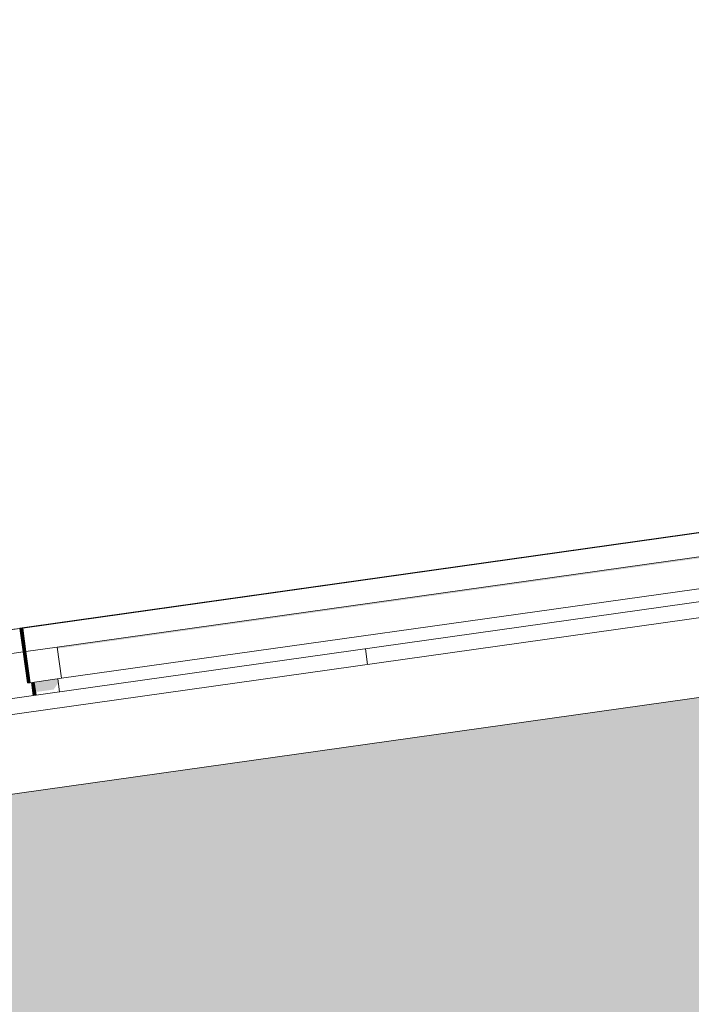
# Model space of a CAD drawing. Header units: metres. Extents: x -52 to 321, y -8 to 26.
# Tile 80 of 256: x -42.032 to -41.18, y 5.99 to 7.238. Entities that reach past the tile are written whole.
import ezdxf

# ---------------------------------------------------------------- set-up
doc = ezdxf.new("R2010")
doc.units = ezdxf.units.M
doc.header["$MEASUREMENT"] = 0
for name, color, linetype in [('10 Fassade', 7, 'Continuous'), ('30 Dachaufbau', 7, 'Continuous'), ('70 PV-Anlage', 7, 'Continuous'), ('94 Genehmigungsplanung Bemaßung', 7, 'Continuous')]:
    doc.layers.add(name, color=color, linetype=linetype)
doc.styles.add('ERSTELLTER_STIL_2', font='arial.ttf')
doc.dimstyles.new('ERSTELLTER_STIL__1', dxfattribs={"dimtxt": 0.25, "dimasz": 0.19, "dimexe": 0.18, "dimexo": 0.1, "dimgap": 0, "dimtad": 1, "dimtih": 1, "dimtoh": 1, "dimzin": 0, "dimdsep": 46, "dimtxsty": 'ERSTELLTER_STIL_2', "dimblk": 'ARROWHEAD_6', "dimblk1": 'ARROWHEAD_6', "dimblk2": 'ARROWHEAD_6', "dimcen": 0.09, "dimclrd": 7, "dimclre": 7, "dimclrt": 7, "dimazin": 0, "dimtfac": 1, "dimtdec": 4, "dimtmove": 0, "dimatfit": 3, "dimfxl": 1, "dimtolj": 1, "dimtzin": 0, "dimarcsym": 0})

# ---------------------------------------------------------------- blocks, each defined once
blk = doc.blocks.new('*X2', base_point=(-33357.279, 0))
at = {"layer": '30 Dachaufbau', "color": 7, "linetype": 'Continuous', "lineweight": 13}
blk.add_line((-41.591, 6.421), (-41.5937, 6.4408), dxfattribs=at)
blk.add_line((-41.591, 6.421), (-41.5937, 6.4408), dxfattribs=at)
blk = doc.blocks.new('*D18', base_point=(-33357.279, 0))
at = {"layer": '94 Genehmigungsplanung Bemaßung', "color": 7, "linetype": 'Continuous', "lineweight": 13}
for p, q in [((-43.9997, 9.5481), (-43.9997, 9.9231)), ((-28.1801, 9.5481), (-28.1801, 9.9231)), ((-43.8997, 9.8356), (-44.0997, 9.6356)), ((-28.2801, 9.6356), (-28.0801, 9.8356)), ((-43.9997, 9.7356), (-28.1801, 9.7356)), ((-28.1801, 9.7356), (-28.0301, 9.7356))]:
    blk.add_line(p, q, dxfattribs=at)
at = {"layer": '94 Genehmigungsplanung Bemaßung', "color": 7, "lineweight": 13, "insert": (-36.5189, 9.7856), "char_height": 0.25, "attachment_point": 7, "style": 'ERSTELLTER_STIL_2'}
blk.add_mtext('\\A1;{\\pql;\\fArial|b0|i0|c0|p0;\\W1.000000;15,82}', dxfattribs=at)
blk = doc.blocks.new('ARROWHEAD_6')
at = {"color": 0, "linetype": 'Continuous', "lineweight": 0}
for p, q in [((-0.5, -0.5), (0.5, 0.5)), ((0, 0), (-1, 0))]:
    blk.add_line(p, q, dxfattribs=at)

msp = doc.modelspace()

# ---------------------------------------------------------------- hatches: boundary and pattern name
at = {"layer": '10 Fassade', "linetype": 'Continuous', "lineweight": 0, "true_color": 0x000000}
msp.add_hatch(color=18, dxfattribs=at).paths.add_polyline_path([(-42.4297, 5.71), (-41.6718, 5.71), (-39.8997, 5.9591), (-39.8997, 6.44), (-40.7371, 6.44), (-42.4297, 6.2021)])
at = {"layer": '70 PV-Anlage', "linetype": 'Continuous', "lineweight": 0, "true_color": 0x000000}
for points in [[(-41.9844, 6.443), (-41.9842, 6.4411), (-40.4411, 6.658), (-40.4446, 6.653), (-40.4399, 6.6197), (-40.434, 6.6205), (-40.4396, 6.6601)], [(-42.032, 6.4671), (-42.0319, 6.4667), (-42.0319, 6.4667), (-42.0318, 6.4667), (-42.0319, 6.4671)], [(-42.0319, 6.4671), (-42.0318, 6.4667), (-42.0317, 6.4667), (-42.0318, 6.4671)], [(-42.0318, 6.4671), (-42.0317, 6.4667), (-42.0317, 6.4667), (-42.0276, 6.4374), (-42.0275, 6.4374), (-42.0317, 6.4671)], [(-42.0316, 6.4671), (-42.0317, 6.4671), (-42.0275, 6.4374), (-42.0274, 6.4374)], [(-42.0274, 6.4374), (-42.0273, 6.4374), (-42.0314, 6.4671), (-42.0316, 6.4671)], [(-42.0313, 6.4671), (-42.0314, 6.4671), (-42.0273, 6.4374), (-42.0272, 6.4374)], [(-42.0272, 6.4374), (-42.0271, 6.4374), (-42.0312, 6.4671), (-42.0313, 6.4671)], [(-42.0311, 6.4671), (-42.0312, 6.4671), (-42.0271, 6.4374), (-42.0269, 6.4374)], [(-42.0269, 6.4374), (-42.0268, 6.4374), (-42.031, 6.4671), (-42.0311, 6.4671)], [(-42.0309, 6.4671), (-42.031, 6.4671), (-42.0268, 6.4374), (-42.0267, 6.4374)], [(-42.0267, 6.4374), (-42.0266, 6.4374), (-42.0308, 6.4671), (-42.0309, 6.4671)], [(-42.0266, 6.4374), (-42.0265, 6.4374), (-42.0307, 6.4671), (-42.0308, 6.4671)], [(-42.0306, 6.4671), (-42.0307, 6.4671), (-42.0265, 6.4374), (-42.0264, 6.4374)], [(-42.0264, 6.4374), (-42.0263, 6.4374), (-42.0305, 6.4671), (-42.0306, 6.4671)], [(-42.0304, 6.4671), (-42.0305, 6.4671), (-42.0263, 6.4374), (-42.0262, 6.4374)], [(-42.0262, 6.4374), (-42.0261, 6.4374), (-42.0303, 6.4671), (-42.0304, 6.4671)], [(-42.0261, 6.4374), (-42.026, 6.4374), (-42.0302, 6.4671), (-42.0303, 6.4671)], [(-42.03, 6.4671), (-42.0302, 6.4671), (-42.026, 6.4374), (-42.0259, 6.4374)], [(-42.0259, 6.4374), (-42.0258, 6.4374), (-42.0299, 6.4671), (-42.03, 6.4671)], [(-42.0258, 6.4374), (-42.0257, 6.4374), (-42.0298, 6.4671), (-42.0299, 6.4671)], [(-42.0297, 6.4671), (-42.0298, 6.4671), (-42.0257, 6.4374), (-42.0255, 6.4374)], [(-42.0255, 6.4374), (-42.0254, 6.4374), (-42.0296, 6.4671), (-42.0297, 6.4671)], [(-42.0254, 6.4374), (-42.0253, 6.4374), (-42.0295, 6.4671), (-42.0296, 6.4671)], [(-42.0253, 6.4374), (-42.0252, 6.4374), (-42.0294, 6.4671), (-42.0295, 6.4671)], [(-42.0293, 6.4671), (-42.0294, 6.4671), (-42.0252, 6.4374), (-42.0251, 6.4374)], [(-42.0251, 6.4374), (-42.025, 6.4374), (-42.0292, 6.4671), (-42.0293, 6.4671)], [(-42.025, 6.4374), (-42.0249, 6.4374), (-42.0291, 6.4671), (-42.0292, 6.4671)], [(-42.0249, 6.4374), (-42.0248, 6.4374), (-42.029, 6.4671), (-42.0291, 6.4671)], [(-42.0248, 6.4374), (-42.0247, 6.4374), (-42.0289, 6.4671), (-42.029, 6.4671)], [(-42.0247, 6.4374), (-42.0246, 6.4374), (-42.0287, 6.4671), (-42.0289, 6.4671)], [(-42.0246, 6.4374), (-42.0245, 6.4374), (-42.0286, 6.4671), (-42.0287, 6.4671)], [(-42.0245, 6.4374), (-42.0244, 6.4374), (-42.0285, 6.4671), (-42.0286, 6.4671)], [(-42.0244, 6.4374), (-42.0242, 6.4374), (-42.0284, 6.4671), (-42.0285, 6.4671)], [(-42.0242, 6.4374), (-42.0241, 6.4374), (-42.0283, 6.4671), (-42.0284, 6.4671)], [(-42.0241, 6.4374), (-42.024, 6.4374), (-42.0282, 6.4671), (-42.0283, 6.4671)], [(-42.0276, 6.4374), (-42.0275, 6.4369), (-42.0275, 6.4369), (-42.022, 6.3978), (-42.0219, 6.3978), (-42.0275, 6.4374)], [(-42.0274, 6.4374), (-42.0275, 6.4374), (-42.0219, 6.3978), (-42.0218, 6.3978)], [(-42.0218, 6.3978), (-42.0217, 6.3978), (-42.0273, 6.4374), (-42.0274, 6.4374)], [(-42.0272, 6.4374), (-42.0273, 6.4374), (-42.0217, 6.3978), (-42.0216, 6.3978)], [(-42.0216, 6.3978), (-42.0215, 6.3978), (-42.0271, 6.4374), (-42.0272, 6.4374)], [(-42.0269, 6.4374), (-42.0271, 6.4374), (-42.0215, 6.3978), (-42.0214, 6.3978)], [(-42.0214, 6.3978), (-42.0213, 6.3978), (-42.0268, 6.4374), (-42.0269, 6.4374)], [(-42.0267, 6.4374), (-42.0268, 6.4374), (-42.0213, 6.3978), (-42.0212, 6.3978)], [(-42.0212, 6.3978), (-42.0211, 6.3978), (-42.0266, 6.4374), (-42.0267, 6.4374)], [(-42.0211, 6.3978), (-42.0209, 6.3978), (-42.0265, 6.4374), (-42.0266, 6.4374)], [(-42.0264, 6.4374), (-42.0265, 6.4374), (-42.0209, 6.3978), (-42.0208, 6.3978)], [(-42.0208, 6.3978), (-42.0207, 6.3978), (-42.0263, 6.4374), (-42.0264, 6.4374)], [(-42.0262, 6.4374), (-42.0263, 6.4374), (-42.0207, 6.3978), (-42.0206, 6.3978)], [(-42.0206, 6.3978), (-42.0205, 6.3978), (-42.0261, 6.4374), (-42.0262, 6.4374)], [(-42.0205, 6.3978), (-42.0204, 6.3978), (-42.026, 6.4374), (-42.0261, 6.4374)], [(-42.0259, 6.4374), (-42.026, 6.4374), (-42.0204, 6.3978), (-42.0203, 6.3978)], [(-42.0203, 6.3978), (-42.0202, 6.3978), (-42.0258, 6.4374), (-42.0259, 6.4374)], [(-42.0202, 6.3978), (-42.0201, 6.3978), (-42.0257, 6.4374), (-42.0258, 6.4374)], [(-42.0255, 6.4374), (-42.0257, 6.4374), (-42.0201, 6.3978), (-42.02, 6.3978)], [(-42.02, 6.3978), (-42.0199, 6.3978), (-42.0254, 6.4374), (-42.0255, 6.4374)], [(-42.0199, 6.3978), (-42.0198, 6.3978), (-42.0253, 6.4374), (-42.0254, 6.4374)], [(-42.0198, 6.3978), (-42.0197, 6.3978), (-42.0252, 6.4374), (-42.0253, 6.4374)], [(-42.0251, 6.4374), (-42.0252, 6.4374), (-42.0197, 6.3978), (-42.0195, 6.3978)], [(-42.0195, 6.3978), (-42.0194, 6.3978), (-42.025, 6.4374), (-42.0251, 6.4374)], [(-42.0194, 6.3978), (-42.0193, 6.3978), (-42.0249, 6.4374), (-42.025, 6.4374)], [(-42.0193, 6.3978), (-42.0192, 6.3978), (-42.0248, 6.4374), (-42.0249, 6.4374)], [(-42.0192, 6.3978), (-42.0191, 6.3978), (-42.0247, 6.4374), (-42.0248, 6.4374)], [(-42.0191, 6.3978), (-42.019, 6.3978), (-42.0246, 6.4374), (-42.0247, 6.4374)], [(-42.019, 6.3978), (-42.0189, 6.3978), (-42.0245, 6.4374), (-42.0246, 6.4374)], [(-42.0189, 6.3978), (-42.0188, 6.3978), (-42.0244, 6.4374), (-42.0245, 6.4374)], [(-42.0188, 6.3978), (-42.0187, 6.3978), (-42.0242, 6.4374), (-42.0244, 6.4374)], [(-42.0187, 6.3978), (-42.0186, 6.3978), (-42.0241, 6.4374), (-42.0242, 6.4374)], [(-42.0186, 6.3978), (-42.0185, 6.3978), (-42.024, 6.4374), (-42.0241, 6.4374)], [(-42.0277, 6.4369), (-42.0222, 6.3978), (-42.0221, 6.3978), (-42.0276, 6.4369)], [(-42.0275, 6.4369), (-42.0276, 6.4369), (-42.0221, 6.3978), (-42.022, 6.3978)], [(-41.9838, 6.4027), (-42.0135, 6.3985), (-42.0118, 6.386), (-41.9889, 6.3892), (-41.9839, 6.3963), (-41.9829, 6.3964)], [(-42.0172, 6.398), (-42.0149, 6.3816), (-42.0148, 6.3816), (-42.0171, 6.398)], [(-42.0171, 6.398), (-42.0148, 6.3816), (-42.0147, 6.3816), (-42.017, 6.398)], [(-42.017, 6.398), (-42.0147, 6.3816), (-42.0146, 6.3816), (-42.0169, 6.398)], [(-42.0169, 6.398), (-42.0146, 6.3816), (-42.0145, 6.3816), (-42.0168, 6.3981)], [(-42.0168, 6.3981), (-42.0145, 6.3816), (-42.0144, 6.3817), (-42.0167, 6.3981)], [(-42.0166, 6.3981), (-42.0167, 6.3981), (-42.0144, 6.3817), (-42.0143, 6.3817)], [(-42.0165, 6.3981), (-42.0166, 6.3981), (-42.0143, 6.3817), (-42.0142, 6.3817)], [(-42.0164, 6.3981), (-42.0165, 6.3981), (-42.0142, 6.3817), (-42.0141, 6.3817)], [(-42.0163, 6.3981), (-42.0164, 6.3981), (-42.0141, 6.3817), (-42.014, 6.3817)], [(-42.0162, 6.3981), (-42.0163, 6.3981), (-42.014, 6.3817), (-42.0139, 6.3817)], [(-42.0161, 6.3982), (-42.0162, 6.3981), (-42.0139, 6.3817), (-42.0138, 6.3818)], [(-42.016, 6.3982), (-42.0161, 6.3982), (-42.0137, 6.3818), (-42.0136, 6.3818)], [(-42.0158, 6.3982), (-42.0159, 6.3982), (-42.0136, 6.3818), (-42.0135, 6.3818)], [(-42.0157, 6.3982), (-42.0158, 6.3982), (-42.0135, 6.3818), (-42.0134, 6.3818)], [(-42.0156, 6.3982), (-42.0157, 6.3982), (-42.0134, 6.3818), (-42.0133, 6.3818)], [(-42.0155, 6.3982), (-42.0156, 6.3982), (-42.0133, 6.3818), (-42.0132, 6.3818)], [(-42.0154, 6.3982), (-42.0155, 6.3982), (-42.0132, 6.3818), (-42.0131, 6.3818)], [(-42.0153, 6.3983), (-42.0154, 6.3982), (-42.0131, 6.3818), (-42.013, 6.3819)], [(-42.0152, 6.3983), (-42.0153, 6.3983), (-42.013, 6.3819), (-42.0129, 6.3819)], [(-42.0151, 6.3983), (-42.0152, 6.3983), (-42.0129, 6.3819), (-42.0128, 6.3819)], [(-42.015, 6.3983), (-42.0151, 6.3983), (-42.0128, 6.3819), (-42.0127, 6.3819)], [(-42.0149, 6.3983), (-42.015, 6.3983), (-42.0127, 6.3819), (-42.0126, 6.3819)], [(-42.0148, 6.3983), (-42.0149, 6.3983), (-42.0126, 6.3819), (-42.0125, 6.3819)], [(-42.0147, 6.3984), (-42.0148, 6.3983), (-42.0125, 6.3819), (-42.0124, 6.3819)], [(-42.0146, 6.3984), (-42.0147, 6.3984), (-42.0124, 6.3819), (-42.0123, 6.382)], [(-42.0145, 6.3984), (-42.0146, 6.3984), (-42.0123, 6.382), (-42.0122, 6.382)], [(-42.0145, 6.3984), (-42.0122, 6.382), (-42.0121, 6.382), (-42.0144, 6.3984)], [(-42.0144, 6.3984), (-42.0121, 6.382), (-42.012, 6.382), (-42.0143, 6.3984)], [(-42.0143, 6.3984), (-42.0119, 6.382), (-42.0118, 6.382), (-42.0142, 6.3984)], [(-42.0141, 6.3984), (-42.0118, 6.382), (-42.0117, 6.382), (-42.014, 6.3984)], [(-42.014, 6.3984), (-42.0117, 6.382), (-42.0116, 6.3821), (-42.0139, 6.3985)], [(-42.0139, 6.3985), (-42.0116, 6.3821), (-42.0115, 6.3821), (-42.0138, 6.3985)], [(-42.0138, 6.3985), (-42.0115, 6.3821), (-42.0114, 6.3821), (-42.0137, 6.3985)], [(-42.0137, 6.3985), (-42.0114, 6.3821), (-42.0113, 6.3821), (-42.0136, 6.3985)], [(-42.0136, 6.3985), (-42.0113, 6.3821), (-42.0112, 6.3821), (-42.0135, 6.3985)]]:
    msp.add_hatch(color=18, dxfattribs=at).paths.add_polyline_path(points)

# ---------------------------------------------------------------- linework, layer by layer
at = {"layer": '30 Dachaufbau', "color": 7, "linetype": 'Continuous', "lineweight": 13}
for p, q in [((-44.5645, 6.0233), (-36.0897, 7.2143)), ((-36.0897, 7.1941), (-44.5618, 6.0035)), ((-36.0897, 7.0931), (-44.5478, 5.9044))]:
    msp.add_line(p, q, dxfattribs=at)
at = {"layer": '70 PV-Anlage', "color": 7, "linetype": 'Continuous', "lineweight": 13}
for p, q in [((-42.0282, 6.4671), (-40.3284, 6.706)), ((-42.0171, 6.4692), (-40.3436, 6.7044)), ((-42.017, 6.4692), (-40.3435, 6.7044)), ((-42.0169, 6.4692), (-40.3434, 6.7044)), ((-42.0168, 6.4692), (-40.3433, 6.7044)), ((-42.0167, 6.4692), (-40.3431, 6.7044)), ((-42.0166, 6.4692), (-40.343, 6.7044)), ((-42.0165, 6.4692), (-40.3429, 6.7044)), ((-42.0164, 6.4692), (-40.3428, 6.7044)), ((-42.0163, 6.4692), (-40.3427, 6.7044)), ((-42.0162, 6.4692), (-40.3426, 6.7044)), ((-42.0161, 6.4692), (-40.3425, 6.7044)), ((-42.0159, 6.4692), (-40.3424, 6.7044)), ((-42.0158, 6.4692), (-40.3423, 6.7044)), ((-42.0157, 6.4692), (-40.3422, 6.7044)), ((-42.0156, 6.4692), (-40.3421, 6.7044)), ((-42.0155, 6.4692), (-40.342, 6.7044)), ((-42.0154, 6.4692), (-40.3419, 6.7044)), ((-42.0153, 6.4692), (-40.3417, 6.7044)), ((-42.0152, 6.4692), (-40.3416, 6.7044)), ((-42.0151, 6.4692), (-40.3415, 6.7044)), ((-42.015, 6.4692), (-40.3414, 6.7044)), ((-42.0149, 6.4692), (-40.3413, 6.7044)), ((-42.0148, 6.4692), (-40.3412, 6.7044)), ((-42.0146, 6.4692), (-40.3411, 6.7044)), ((-42.0145, 6.4692), (-40.341, 6.7044)), ((-42.0144, 6.4692), (-40.3409, 6.7044)), ((-42.0143, 6.4692), (-40.3408, 6.7044)), ((-42.0142, 6.4692), (-40.3407, 6.7044)), ((-42.0141, 6.4692), (-40.3406, 6.7044)), ((-42.014, 6.4692), (-40.3404, 6.7044)), ((-42.0139, 6.4692), (-40.3403, 6.7044)), ((-42.0138, 6.4692), (-40.3402, 6.7044)), ((-42.0137, 6.4692), (-40.3401, 6.7044)), ((-42.0136, 6.4692), (-40.34, 6.7044)), ((-42.0135, 6.4692), (-40.3399, 6.7044)), ((-41.9844, 6.443), (-40.4396, 6.6601)), ((-41.9789, 6.4034), (-40.434, 6.6205)), ((-43.7315, 6.2278), (-42.0317, 6.4667)), ((-42.0319, 6.4667), (-42.0433, 6.4651)), ((-42.0318, 6.4667), (-42.0432, 6.4651)), ((-42.0171, 6.4692), (-42.032, 6.4671)), ((-42.032, 6.4671), (-42.0319, 6.4671)), ((-42.0319, 6.4667), (-42.032, 6.4671)), ((-42.0319, 6.4667), (-42.032, 6.4667)), ((-42.017, 6.4692), (-42.0319, 6.4671)), ((-42.0319, 6.4671), (-42.0318, 6.4671)), ((-42.0318, 6.4667), (-42.0319, 6.4671)), ((-42.0318, 6.4667), (-42.0319, 6.4667)), ((-42.0169, 6.4692), (-42.0318, 6.4671)), ((-42.0318, 6.4671), (-42.0317, 6.4671)), ((-42.0317, 6.4667), (-42.0318, 6.4671)), ((-42.0317, 6.4667), (-42.0318, 6.4667)), ((-42.0168, 6.4692), (-42.0317, 6.4671)), ((-42.0317, 6.4671), (-42.0316, 6.4671)), ((-42.0275, 6.4374), (-42.0317, 6.4671)), ((-42.0275, 6.4369), (-42.0317, 6.4667)), ((-42.0167, 6.4692), (-42.0316, 6.4671)), ((-42.0316, 6.4671), (-42.0314, 6.4671)), ((-42.0274, 6.4374), (-42.0316, 6.4671)), ((-42.0166, 6.4692), (-42.0314, 6.4671)), ((-42.0314, 6.4671), (-42.0313, 6.4671)), ((-42.0273, 6.4374), (-42.0314, 6.4671)), ((-42.0165, 6.4692), (-42.0313, 6.4671)), ((-42.0313, 6.4671), (-42.0312, 6.4671)), ((-42.0272, 6.4374), (-42.0313, 6.4671)), ((-42.0164, 6.4692), (-42.0312, 6.4671)), ((-42.0312, 6.4671), (-42.0311, 6.4671)), ((-42.0271, 6.4374), (-42.0312, 6.4671)), ((-42.0163, 6.4692), (-42.0311, 6.4671)), ((-42.0311, 6.4671), (-42.031, 6.4671)), ((-42.0269, 6.4374), (-42.0311, 6.4671)), ((-42.0162, 6.4692), (-42.031, 6.4671)), ((-42.031, 6.4671), (-42.0309, 6.4671)), ((-42.0268, 6.4374), (-42.031, 6.4671)), ((-42.0161, 6.4692), (-42.0309, 6.4671)), ((-42.0309, 6.4671), (-42.0308, 6.4671)), ((-42.0267, 6.4374), (-42.0309, 6.4671)), ((-42.0159, 6.4692), (-42.0308, 6.4671)), ((-42.0308, 6.4671), (-42.0307, 6.4671)), ((-42.0266, 6.4374), (-42.0308, 6.4671)), ((-42.0158, 6.4692), (-42.0307, 6.4671)), ((-42.0307, 6.4671), (-42.0306, 6.4671)), ((-42.0265, 6.4374), (-42.0307, 6.4671)), ((-42.0157, 6.4692), (-42.0306, 6.4671)), ((-42.0306, 6.4671), (-42.0305, 6.4671)), ((-42.0264, 6.4374), (-42.0306, 6.4671)), ((-42.0156, 6.4692), (-42.0305, 6.4671)), ((-42.0305, 6.4671), (-42.0304, 6.4671)), ((-42.0263, 6.4374), (-42.0305, 6.4671)), ((-42.0155, 6.4692), (-42.0304, 6.4671)), ((-42.0304, 6.4671), (-42.0303, 6.4671)), ((-42.0262, 6.4374), (-42.0304, 6.4671)), ((-42.0154, 6.4692), (-42.0303, 6.4671)), ((-42.0303, 6.4671), (-42.0302, 6.4671)), ((-42.0261, 6.4374), (-42.0303, 6.4671)), ((-42.0153, 6.4692), (-42.0302, 6.4671)), ((-42.0302, 6.4671), (-42.03, 6.4671)), ((-42.026, 6.4374), (-42.0302, 6.4671)), ((-42.0152, 6.4692), (-42.03, 6.4671)), ((-42.03, 6.4671), (-42.0299, 6.4671)), ((-42.0259, 6.4374), (-42.03, 6.4671)), ((-42.0151, 6.4692), (-42.0299, 6.4671)), ((-42.0299, 6.4671), (-42.0298, 6.4671)), ((-42.0258, 6.4374), (-42.0299, 6.4671)), ((-42.015, 6.4692), (-42.0298, 6.4671)), ((-42.0298, 6.4671), (-42.0297, 6.4671)), ((-42.0257, 6.4374), (-42.0298, 6.4671)), ((-42.0149, 6.4692), (-42.0297, 6.4671)), ((-42.0297, 6.4671), (-42.0296, 6.4671)), ((-42.0255, 6.4374), (-42.0297, 6.4671)), ((-42.0148, 6.4692), (-42.0296, 6.4671)), ((-42.0296, 6.4671), (-42.0295, 6.4671)), ((-42.0254, 6.4374), (-42.0296, 6.4671)), ((-42.0146, 6.4692), (-42.0295, 6.4671)), ((-42.0295, 6.4671), (-42.0294, 6.4671)), ((-42.0253, 6.4374), (-42.0295, 6.4671)), ((-42.0145, 6.4692), (-42.0294, 6.4671)), ((-42.0294, 6.4671), (-42.0293, 6.4671)), ((-42.0252, 6.4374), (-42.0294, 6.4671)), ((-42.0144, 6.4692), (-42.0293, 6.4671)), ((-42.0293, 6.4671), (-42.0292, 6.4671)), ((-42.0251, 6.4374), (-42.0293, 6.4671)), ((-42.0143, 6.4692), (-42.0292, 6.4671)), ((-42.0292, 6.4671), (-42.0291, 6.4671)), ((-42.025, 6.4374), (-42.0292, 6.4671)), ((-42.0142, 6.4692), (-42.0291, 6.4671)), ((-42.0291, 6.4671), (-42.029, 6.4671)), ((-42.0249, 6.4374), (-42.0291, 6.4671)), ((-42.0141, 6.4692), (-42.029, 6.4671)), ((-42.029, 6.4671), (-42.0289, 6.4671)), ((-42.0248, 6.4374), (-42.029, 6.4671)), ((-42.014, 6.4692), (-42.0289, 6.4671)), ((-42.0289, 6.4671), (-42.0287, 6.4671)), ((-42.0247, 6.4374), (-42.0289, 6.4671)), ((-42.0139, 6.4692), (-42.0287, 6.4671)), ((-42.0287, 6.4671), (-42.0286, 6.4671)), ((-42.0246, 6.4374), (-42.0287, 6.4671)), ((-42.0138, 6.4692), (-42.0286, 6.4671)), ((-42.0286, 6.4671), (-42.0285, 6.4671)), ((-42.0245, 6.4374), (-42.0286, 6.4671)), ((-42.0137, 6.4692), (-42.0285, 6.4671)), ((-42.0285, 6.4671), (-42.0284, 6.4671)), ((-42.0244, 6.4374), (-42.0285, 6.4671)), ((-42.0136, 6.4692), (-42.0284, 6.4671)), ((-42.0284, 6.4671), (-42.0283, 6.4671)), ((-42.0242, 6.4374), (-42.0284, 6.4671)), ((-42.0135, 6.4692), (-42.0283, 6.4671)), ((-42.0283, 6.4671), (-42.0282, 6.4671)), ((-42.0241, 6.4374), (-42.0283, 6.4671)), ((-42.024, 6.4374), (-42.0282, 6.4671)), ((-42.017, 6.4692), (-42.0171, 6.4692)), ((-42.0169, 6.4692), (-42.017, 6.4692)), ((-42.0168, 6.4692), (-42.0169, 6.4692)), ((-42.0167, 6.4692), (-42.0168, 6.4692)), ((-42.0166, 6.4692), (-42.0167, 6.4692)), ((-42.0165, 6.4692), (-42.0166, 6.4692)), ((-42.0164, 6.4692), (-42.0165, 6.4692)), ((-42.0163, 6.4692), (-42.0164, 6.4692)), ((-42.0162, 6.4692), (-42.0163, 6.4692)), ((-42.0161, 6.4692), (-42.0162, 6.4692)), ((-42.0159, 6.4692), (-42.0161, 6.4692)), ((-42.0158, 6.4692), (-42.0159, 6.4692)), ((-42.0157, 6.4692), (-42.0158, 6.4692)), ((-42.0156, 6.4692), (-42.0157, 6.4692)), ((-42.0155, 6.4692), (-42.0156, 6.4692)), ((-42.0154, 6.4692), (-42.0155, 6.4692)), ((-42.0153, 6.4692), (-42.0154, 6.4692)), ((-42.0152, 6.4692), (-42.0153, 6.4692)), ((-42.0151, 6.4692), (-42.0152, 6.4692)), ((-42.015, 6.4692), (-42.0151, 6.4692)), ((-42.0149, 6.4692), (-42.015, 6.4692)), ((-42.0148, 6.4692), (-42.0149, 6.4692)), ((-42.0147, 6.4692), (-42.0148, 6.4692)), ((-42.0145, 6.4692), (-42.0146, 6.4692)), ((-42.0144, 6.4692), (-42.0145, 6.4692)), ((-42.0143, 6.4692), (-42.0144, 6.4692)), ((-42.0142, 6.4692), (-42.0143, 6.4692)), ((-42.0141, 6.4692), (-42.0142, 6.4692)), ((-42.014, 6.4692), (-42.0141, 6.4692)), ((-42.0139, 6.4692), (-42.014, 6.4692)), ((-42.0138, 6.4692), (-42.0139, 6.4692)), ((-42.0137, 6.4692), (-42.0138, 6.4692)), ((-42.0136, 6.4692), (-42.0137, 6.4692)), ((-42.0135, 6.4692), (-42.0136, 6.4692)), ((-42.0134, 6.4692), (-42.0135, 6.4692)), ((-42.0276, 6.4374), (-42.0275, 6.4374)), ((-42.0275, 6.4374), (-42.0274, 6.4374)), ((-42.0219, 6.3978), (-42.0275, 6.4374)), ((-42.0274, 6.4374), (-42.0273, 6.4374)), ((-42.0218, 6.3978), (-42.0274, 6.4374)), ((-42.0273, 6.4374), (-42.0272, 6.4374)), ((-42.0217, 6.3978), (-42.0273, 6.4374)), ((-42.0272, 6.4374), (-42.0271, 6.4374)), ((-42.0216, 6.3978), (-42.0272, 6.4374)), ((-42.0271, 6.4374), (-42.0269, 6.4374)), ((-42.0215, 6.3978), (-42.0271, 6.4374)), ((-42.0269, 6.4374), (-42.0268, 6.4374)), ((-42.0214, 6.3978), (-42.0269, 6.4374)), ((-42.0268, 6.4374), (-42.0267, 6.4374)), ((-42.0213, 6.3978), (-42.0268, 6.4374)), ((-42.0267, 6.4374), (-42.0266, 6.4374)), ((-42.0212, 6.3978), (-42.0267, 6.4374)), ((-42.0266, 6.4374), (-42.0265, 6.4374)), ((-42.0211, 6.3978), (-42.0266, 6.4374)), ((-42.0265, 6.4374), (-42.0264, 6.4374)), ((-42.0209, 6.3978), (-42.0265, 6.4374)), ((-42.0264, 6.4374), (-42.0263, 6.4374)), ((-42.0208, 6.3978), (-42.0264, 6.4374)), ((-42.0263, 6.4374), (-42.0262, 6.4374)), ((-42.0207, 6.3978), (-42.0263, 6.4374)), ((-42.0262, 6.4374), (-42.0261, 6.4374)), ((-42.0206, 6.3978), (-42.0262, 6.4374)), ((-42.0261, 6.4374), (-42.026, 6.4374)), ((-42.0205, 6.3978), (-42.0261, 6.4374)), ((-42.026, 6.4374), (-42.0259, 6.4374)), ((-42.0204, 6.3978), (-42.026, 6.4374)), ((-42.0259, 6.4374), (-42.0258, 6.4374)), ((-42.0203, 6.3978), (-42.0259, 6.4374)), ((-42.0258, 6.4374), (-42.0257, 6.4374)), ((-42.0202, 6.3978), (-42.0258, 6.4374)), ((-42.0257, 6.4374), (-42.0255, 6.4374)), ((-42.0201, 6.3978), (-42.0257, 6.4374)), ((-42.0255, 6.4374), (-42.0254, 6.4374)), ((-42.02, 6.3978), (-42.0255, 6.4374)), ((-42.0254, 6.4374), (-42.0253, 6.4374)), ((-42.0199, 6.3978), (-42.0254, 6.4374)), ((-42.0253, 6.4374), (-42.0252, 6.4374)), ((-42.0198, 6.3978), (-42.0253, 6.4374)), ((-42.0252, 6.4374), (-42.0251, 6.4374)), ((-42.0197, 6.3978), (-42.0252, 6.4374)), ((-42.0251, 6.4374), (-42.025, 6.4374)), ((-42.0195, 6.3978), (-42.0251, 6.4374)), ((-42.025, 6.4374), (-42.0249, 6.4374)), ((-42.0194, 6.3978), (-42.025, 6.4374)), ((-42.0249, 6.4374), (-42.0248, 6.4374)), ((-42.0193, 6.3978), (-42.0249, 6.4374)), ((-42.0248, 6.4374), (-42.0247, 6.4374)), ((-42.0192, 6.3978), (-42.0248, 6.4374)), ((-42.0247, 6.4374), (-42.0246, 6.4374)), ((-42.0191, 6.3978), (-42.0247, 6.4374)), ((-42.0246, 6.4374), (-42.0245, 6.4374)), ((-42.019, 6.3978), (-42.0246, 6.4374)), ((-42.0245, 6.4374), (-42.0244, 6.4374)), ((-42.0189, 6.3978), (-42.0245, 6.4374)), ((-42.0244, 6.4374), (-42.0242, 6.4374)), ((-42.0188, 6.3978), (-42.0244, 6.4374)), ((-42.0242, 6.4374), (-42.0241, 6.4374)), ((-42.0187, 6.3978), (-42.0242, 6.4374)), ((-42.0241, 6.4374), (-42.024, 6.4374)), ((-42.0186, 6.3978), (-42.0241, 6.4374)), ((-42.024, 6.4374), (-41.9844, 6.443)), ((-42.0185, 6.3978), (-42.024, 6.4374)), ((-41.9789, 6.4034), (-41.9844, 6.443)), ((-42.1033, 6.4263), (-42.0275, 6.4369)), ((-42.0222, 6.3978), (-42.0277, 6.4369)), ((-42.0221, 6.3978), (-42.0276, 6.4369)), ((-42.022, 6.3978), (-42.0275, 6.4369)), ((-42.0185, 6.3978), (-41.9789, 6.4034)), ((-41.9815, 6.3863), (-41.9838, 6.4027)), ((-42.0222, 6.3978), (-42.0221, 6.3978)), ((-42.0221, 6.3978), (-42.022, 6.3978)), ((-42.022, 6.3978), (-42.0219, 6.3978)), ((-42.0219, 6.3978), (-42.0218, 6.3978)), ((-42.0218, 6.3978), (-42.0217, 6.3978)), ((-42.0217, 6.3978), (-42.0216, 6.3978)), ((-42.0216, 6.3978), (-42.0215, 6.3978)), ((-42.0215, 6.3978), (-42.0214, 6.3978)), ((-42.0214, 6.3978), (-42.0213, 6.3978)), ((-42.0213, 6.3978), (-42.0212, 6.3978)), ((-42.0212, 6.3978), (-42.0211, 6.3978)), ((-42.0211, 6.3978), (-42.0209, 6.3978)), ((-42.0209, 6.3978), (-42.0208, 6.3978)), ((-42.0208, 6.3978), (-42.0207, 6.3978)), ((-42.0207, 6.3978), (-42.0206, 6.3978)), ((-42.0206, 6.3978), (-42.0205, 6.3978)), ((-42.0205, 6.3978), (-42.0204, 6.3978)), ((-42.0204, 6.3978), (-42.0203, 6.3978)), ((-42.0203, 6.3978), (-42.0202, 6.3978)), ((-42.0202, 6.3978), (-42.0201, 6.3978)), ((-42.0201, 6.3978), (-42.02, 6.3978)), ((-42.02, 6.3978), (-42.0199, 6.3978)), ((-42.0199, 6.3978), (-42.0198, 6.3978)), ((-42.0198, 6.3978), (-42.0197, 6.3978)), ((-42.0197, 6.3978), (-42.0195, 6.3978)), ((-42.0195, 6.3978), (-42.0194, 6.3978)), ((-42.0194, 6.3978), (-42.0193, 6.3978)), ((-42.0193, 6.3978), (-42.0192, 6.3978)), ((-42.0192, 6.3978), (-42.0191, 6.3978)), ((-42.0191, 6.3978), (-42.019, 6.3978)), ((-42.019, 6.3978), (-42.0189, 6.3978)), ((-42.0189, 6.3978), (-42.0188, 6.3978)), ((-42.0188, 6.3978), (-42.0187, 6.3978)), ((-42.0187, 6.3978), (-42.0186, 6.3978)), ((-42.0186, 6.3978), (-42.0185, 6.3978)), ((-42.0172, 6.398), (-42.0149, 6.3816)), ((-42.0171, 6.398), (-42.0148, 6.3816)), ((-42.017, 6.398), (-42.0147, 6.3816)), ((-42.0169, 6.398), (-42.0146, 6.3816)), ((-42.0168, 6.3981), (-42.0145, 6.3816)), ((-42.0167, 6.3981), (-42.0144, 6.3817)), ((-42.0166, 6.3981), (-42.0143, 6.3817)), ((-42.0165, 6.3981), (-42.0142, 6.3817)), ((-42.0164, 6.3981), (-42.0141, 6.3817)), ((-42.0163, 6.3981), (-42.014, 6.3817)), ((-42.0162, 6.3981), (-42.0139, 6.3817)), ((-42.0161, 6.3982), (-42.0137, 6.3818)), ((-42.0159, 6.3982), (-42.0136, 6.3818)), ((-42.0158, 6.3982), (-42.0135, 6.3818)), ((-42.0157, 6.3982), (-42.0134, 6.3818)), ((-42.0156, 6.3982), (-42.0133, 6.3818)), ((-42.0155, 6.3982), (-42.0132, 6.3818)), ((-42.0154, 6.3982), (-42.0131, 6.3818)), ((-42.0153, 6.3983), (-42.013, 6.3819)), ((-42.0152, 6.3983), (-42.0129, 6.3819)), ((-42.0151, 6.3983), (-42.0128, 6.3819)), ((-42.015, 6.3983), (-42.0127, 6.3819)), ((-42.0149, 6.3983), (-42.0126, 6.3819)), ((-42.0148, 6.3983), (-42.0125, 6.3819)), ((-42.0147, 6.3984), (-42.0124, 6.3819)), ((-42.0146, 6.3984), (-42.0123, 6.382)), ((-42.0145, 6.3984), (-42.0122, 6.382)), ((-42.0144, 6.3984), (-42.0121, 6.382)), ((-42.0143, 6.3984), (-42.0119, 6.382)), ((-42.0141, 6.3984), (-42.0118, 6.382)), ((-42.014, 6.3984), (-42.0117, 6.382)), ((-42.0139, 6.3985), (-42.0116, 6.3821)), ((-42.0138, 6.3985), (-42.0115, 6.3821)), ((-42.0137, 6.3985), (-42.0114, 6.3821)), ((-42.0136, 6.3985), (-42.0113, 6.3821)), ((-42.0135, 6.3985), (-42.0112, 6.3821)), ((-42.0149, 6.3816), (-42.0149, 6.3816)), ((-42.0148, 6.3816), (-42.0148, 6.3816)), ((-42.0148, 6.3816), (-42.0148, 6.3816)), ((-42.0148, 6.3816), (-42.0148, 6.3816)), ((-42.0147, 6.3816), (-42.0147, 6.3816)), ((-42.0147, 6.3816), (-42.0147, 6.3816)), ((-42.0147, 6.3816), (-42.0147, 6.3816)), ((-42.0146, 6.3816), (-42.0146, 6.3816)), ((-42.0146, 6.3816), (-42.0146, 6.3816)), ((-42.0146, 6.3816), (-42.0146, 6.3816)), ((-42.0145, 6.3816), (-42.0145, 6.3816)), ((-42.0145, 6.3816), (-42.0145, 6.3816)), ((-42.0145, 6.3816), (-42.0145, 6.3816)), ((-42.0144, 6.3817), (-42.0144, 6.3817)), ((-42.0144, 6.3817), (-42.0144, 6.3817)), ((-42.0144, 6.3817), (-42.0144, 6.3817)), ((-42.0143, 6.3817), (-42.0143, 6.3817)), ((-42.0143, 6.3817), (-42.0143, 6.3817)), ((-42.0143, 6.3817), (-42.0143, 6.3817)), ((-42.0142, 6.3817), (-42.0142, 6.3817)), ((-42.0142, 6.3817), (-42.0142, 6.3817)), ((-42.0142, 6.3817), (-42.0142, 6.3817)), ((-42.0141, 6.3817), (-42.0141, 6.3817)), ((-42.0141, 6.3817), (-42.0141, 6.3817)), ((-42.0141, 6.3817), (-42.0141, 6.3817)), ((-42.014, 6.3817), (-42.014, 6.3817)), ((-42.014, 6.3817), (-42.014, 6.3817)), ((-42.014, 6.3817), (-42.014, 6.3817)), ((-42.0139, 6.3817), (-42.0139, 6.3817)), ((-42.0139, 6.3817), (-42.0139, 6.3817)), ((-42.0139, 6.3817), (-42.0139, 6.3817)), ((-42.0138, 6.3818), (-42.0138, 6.3818)), ((-42.0138, 6.3818), (-42.0138, 6.3818)), ((-42.0137, 6.3818), (-42.0137, 6.3818)), ((-42.0136, 6.3818), (-42.0136, 6.3818)), ((-42.0136, 6.3818), (-42.0136, 6.3818)), ((-42.0136, 6.3818), (-42.0136, 6.3818)), ((-42.0135, 6.3818), (-42.0135, 6.3818)), ((-42.0135, 6.3818), (-42.0135, 6.3818)), ((-42.0135, 6.3818), (-42.0135, 6.3818)), ((-42.0134, 6.3818), (-42.0134, 6.3818)), ((-42.0134, 6.3818), (-42.0134, 6.3818)), ((-42.0134, 6.3818), (-42.0134, 6.3818)), ((-42.0133, 6.3818), (-42.0133, 6.3818)), ((-42.0133, 6.3818), (-42.0133, 6.3818)), ((-42.0133, 6.3818), (-42.0133, 6.3818)), ((-42.0132, 6.3818), (-42.0132, 6.3818)), ((-42.0132, 6.3818), (-42.0132, 6.3818)), ((-42.0132, 6.3818), (-42.0132, 6.3818)), ((-42.0131, 6.3818), (-42.0131, 6.3818)), ((-42.0131, 6.3818), (-42.0131, 6.3818)), ((-42.0131, 6.3818), (-42.0131, 6.3818)), ((-42.013, 6.3819), (-42.013, 6.3819)), ((-42.013, 6.3819), (-42.013, 6.3819)), ((-42.013, 6.3819), (-42.013, 6.3819)), ((-42.0129, 6.3819), (-42.0129, 6.3819)), ((-42.0129, 6.3819), (-42.0129, 6.3819)), ((-42.0129, 6.3819), (-42.0129, 6.3819)), ((-42.0128, 6.3819), (-42.0128, 6.3819)), ((-42.0128, 6.3819), (-42.0128, 6.3819)), ((-42.0128, 6.3819), (-42.0128, 6.3819)), ((-42.0127, 6.3819), (-42.0127, 6.3819)), ((-42.0127, 6.3819), (-42.0127, 6.3819)), ((-42.0127, 6.3819), (-42.0127, 6.3819)), ((-42.0126, 6.3819), (-42.0126, 6.3819)), ((-42.0126, 6.3819), (-42.0126, 6.3819)), ((-42.0126, 6.3819), (-42.0126, 6.3819)), ((-42.0125, 6.3819), (-42.0125, 6.3819)), ((-42.0125, 6.3819), (-42.0125, 6.3819)), ((-42.0125, 6.3819), (-42.0125, 6.3819)), ((-42.0124, 6.3819), (-42.0124, 6.3819)), ((-42.0124, 6.3819), (-42.0124, 6.3819)), ((-42.0124, 6.3819), (-42.0124, 6.3819)), ((-42.0123, 6.382), (-42.0123, 6.382)), ((-42.0123, 6.382), (-42.0123, 6.382)), ((-42.0123, 6.382), (-42.0123, 6.382)), ((-42.0122, 6.382), (-42.0122, 6.382)), ((-42.0122, 6.382), (-42.0122, 6.382)), ((-42.0122, 6.382), (-42.0122, 6.382)), ((-42.0121, 6.382), (-42.0121, 6.382)), ((-42.0121, 6.382), (-42.0121, 6.382)), ((-42.0121, 6.382), (-42.0121, 6.382)), ((-42.012, 6.382), (-42.012, 6.382)), ((-42.012, 6.382), (-42.012, 6.382)), ((-42.0119, 6.382), (-42.0119, 6.382)), ((-42.0118, 6.382), (-42.0118, 6.382)), ((-42.0118, 6.382), (-42.0118, 6.382)), ((-42.0118, 6.382), (-42.0118, 6.382)), ((-42.0117, 6.382), (-42.0117, 6.382)), ((-42.0117, 6.382), (-42.0117, 6.382)), ((-42.0117, 6.382), (-42.0117, 6.382)), ((-42.0116, 6.3821), (-42.0116, 6.3821)), ((-42.0116, 6.3821), (-42.0116, 6.3821)), ((-42.0116, 6.3821), (-42.0116, 6.3821)), ((-42.0115, 6.3821), (-42.0115, 6.3821)), ((-42.0115, 6.3821), (-42.0115, 6.3821)), ((-42.0115, 6.3821), (-42.0115, 6.3821)), ((-42.0114, 6.3821), (-42.0114, 6.3821)), ((-42.0114, 6.3821), (-42.0114, 6.3821)), ((-42.0114, 6.3821), (-42.0114, 6.3821)), ((-42.0113, 6.3821), (-42.0113, 6.3821)), ((-42.0113, 6.3821), (-42.0113, 6.3821)), ((-42.0113, 6.3821), (-42.0113, 6.3821)), ((-42.0112, 6.3821), (-42.0112, 6.3821))]:
    msp.add_line(p, q, dxfattribs=at)

# ---------------------------------------------------------------- block references
at = {"layer": '30 Dachaufbau', "lineweight": 0}
msp.add_blockref('*X2', (-33357.279, 0), dxfattribs=at)

# ---------------------------------------------------------------- dimensions: what is measured, and where the dimension line sits
at = {"layer": '94 Genehmigungsplanung Bemaßung', "color": 7, "linetype": 'Continuous', "lineweight": 13}
dim = msp.add_linear_dim(base=(-28.1801, 9.7356), p1=(-43.9997, 1.2), p2=(-28.1801, 1.2), dimstyle='ERSTELLTER_STIL__1', dxfattribs=at)
dim.commit()
dim.dimension.update_dxf_attribs({"geometry": '*D18', "text_midpoint": (-36.1001, 9.9106), "dimtype": 160})

doc.saveas('drawing.dxf')
